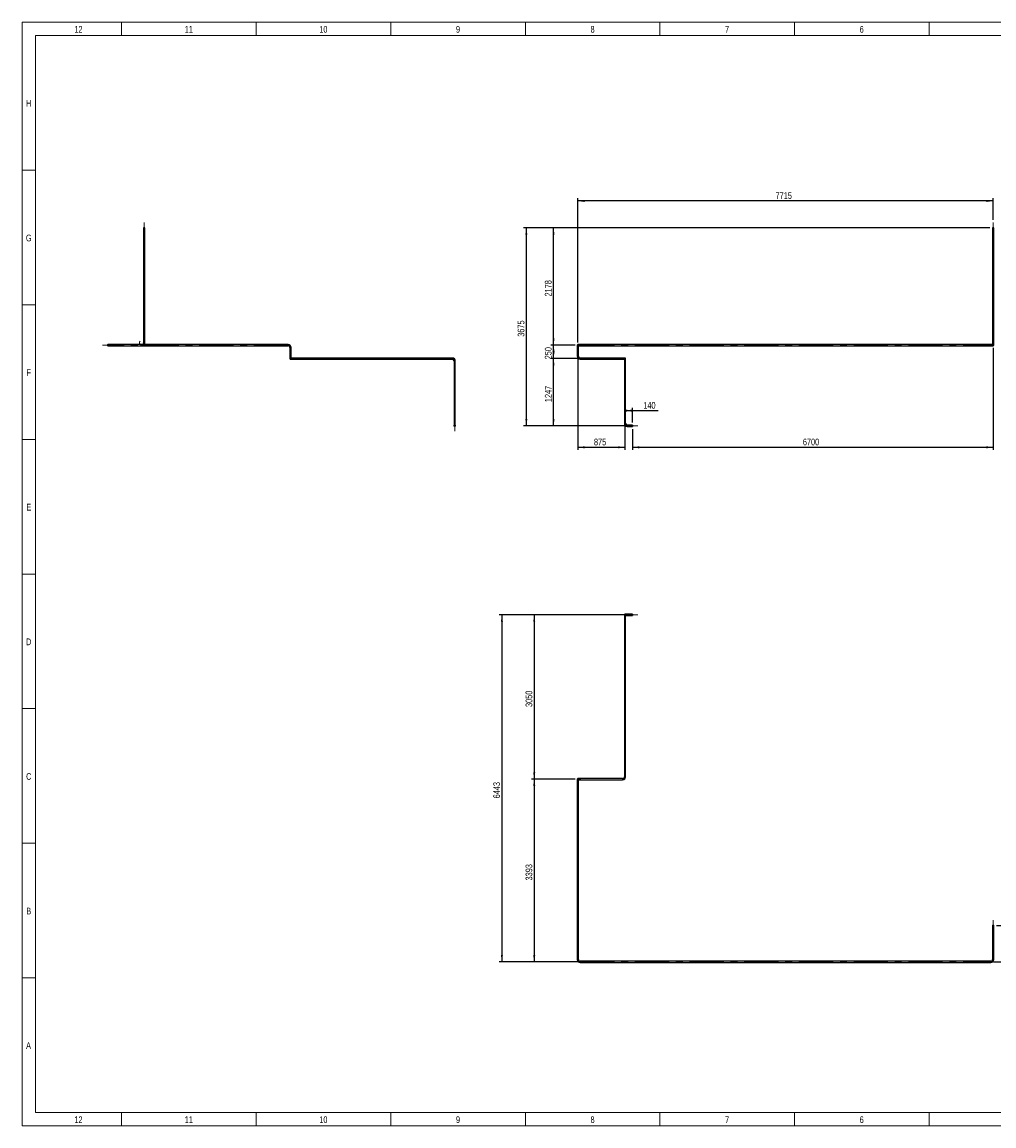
# Model space of a CAD drawing. Header units: millimetres. Extents: x 15 to 598, y 5 to 415.
# Tile 1 of 15: x 15 to 376, y 5 to 415. Entities that reach past the tile are written whole.
import ezdxf

# ---------------------------------------------------------------- set-up
doc = ezdxf.new("R2010")
doc.units = ezdxf.units.MM
doc.linetypes.add('CENTERX2', pattern=[20.32, 12.7, -2.54, 2.54, -2.54])
doc.layers.add('COTAS', color=166, linetype='Continuous')
doc.styles.add('SLDTEXTSTYLE0', font='TXT', dxfattribs={"width": 0.75})
doc.dimstyles.new('SLDDIMSTYLE0', dxfattribs={"dimtxt": 2.5, "dimasz": 2.5, "dimexe": 0, "dimexo": 0.0625, "dimtad": 1, "dimlfac": 50, "dimrnd": 1e-09, "dimzin": 12, "dimdsep": 46, "dimtxsty": 'SLDTEXTSTYLE0', "dimsah": 1, "dimcen": 0.09, "dimadec": 0, "dimazin": 3, "dimtfac": 1, "dimtofl": 0, "dimtmove": 0, "dimatfit": 3, "dimfxl": 0, "dimfrac": 2, "dimtolj": 1, "dimtzin": 12, "dimarcsym": 0})

# ---------------------------------------------------------------- blocks, each defined once
blk = doc.blocks.new('_D')
at = {"layer": 'COTAS'}
for p, q in [((221.51, 296), (221.51, 349.56)), ((375.81, 348.56), (221.51, 348.56)), ((375.81, 341.56), (375.81, 349.56))]:
    blk.add_line(p, q, dxfattribs=at)
for points in [[(221.51, 348.56), (224.01, 348.18), (224.01, 348.95)], [(375.81, 348.56), (373.31, 348.95), (373.31, 348.18)]]:
    blk.add_solid(points, dxfattribs=at)
at = {"layer": 'COTAS', "insert": (294.96, 351.79), "char_height": 2.5, "attachment_point": 1, "style": 'SLDTEXTSTYLE0'}
blk.add_mtext('7715', dxfattribs=at)
blk = doc.blocks.new('_D_1')
at = {"layer": 'COTAS'}
for p, q in [((221.51, 289.88), (221.51, 256.06)), ((239.01, 264.94), (239.01, 256.06)), ((221.51, 257.06), (239.01, 257.06))]:
    blk.add_line(p, q, dxfattribs=at)
for points in [[(221.51, 257.06), (224.01, 256.67), (224.01, 257.44)], [(239.01, 257.06), (236.51, 257.44), (236.51, 256.67)]]:
    blk.add_solid(points, dxfattribs=at)
at = {"layer": 'COTAS', "insert": (227.49, 260.28), "char_height": 2.5, "attachment_point": 1, "style": 'SLDTEXTSTYLE0'}
blk.add_mtext('875', dxfattribs=at)
blk = doc.blocks.new('_D_2')
at = {"layer": 'COTAS'}
for p, q in [((239.01, 270.67), (241.81, 270.67)), ((241.81, 266.28), (241.81, 271.67)), ((241.81, 270.67), (251.36, 270.67))]:
    blk.add_line(p, q, dxfattribs=at)
for points in [[(239.01, 270.67), (241.51, 270.29), (241.51, 271.06)], [(241.81, 270.67), (239.31, 271.06), (239.31, 270.29)]]:
    blk.add_solid(points, dxfattribs=at)
at = {"layer": 'COTAS', "insert": (245.82, 273.9), "char_height": 2.5, "attachment_point": 1, "style": 'SLDTEXTSTYLE0'}
blk.add_mtext('140', dxfattribs=at)
blk = doc.blocks.new('_D_3')
at = {"layer": 'COTAS'}
for p, q in [((375.81, 294), (375.81, 256.06)), ((241.81, 263.84), (241.81, 256.06)), ((241.81, 257.06), (375.81, 257.06))]:
    blk.add_line(p, q, dxfattribs=at)
for points in [[(241.81, 257.06), (244.31, 256.67), (244.31, 257.44)], [(375.81, 257.06), (373.31, 257.44), (373.31, 256.67)]]:
    blk.add_solid(points, dxfattribs=at)
at = {"layer": 'COTAS', "insert": (305.11, 260.28), "char_height": 2.5, "attachment_point": 1, "style": 'SLDTEXTSTYLE0'}
blk.add_mtext('6700', dxfattribs=at)
blk = doc.blocks.new('_D_4')
at = {"layer": 'COTAS'}
for p, q in [((237.13, 290), (211.46, 290)), ((212.46, 265.06), (212.46, 290)), ((238.89, 265.06), (211.46, 265.06))]:
    blk.add_line(p, q, dxfattribs=at)
for points in [[(212.46, 290), (212.08, 287.5), (212.85, 287.5)], [(212.46, 265.06), (212.85, 267.56), (212.08, 267.56)]]:
    blk.add_solid(points, dxfattribs=at)
at = {"layer": 'COTAS', "insert": (209.24, 273.84), "char_height": 2.5, "attachment_point": 1, "rotation": 90, "style": 'SLDTEXTSTYLE0'}
blk.add_mtext('1247', dxfattribs=at)
blk = doc.blocks.new('_D_5')
at = {"layer": 'COTAS'}
for p, q in [((220.51, 295), (211.46, 295)), ((212.46, 290), (212.46, 295)), ((237.13, 290), (211.46, 290))]:
    blk.add_line(p, q, dxfattribs=at)
for points in [[(212.46, 295), (212.08, 292.5), (212.85, 292.5)], [(212.46, 290), (212.85, 292.5), (212.08, 292.5)]]:
    blk.add_solid(points, dxfattribs=at)
at = {"layer": 'COTAS', "insert": (209.24, 289.73), "char_height": 2.5, "attachment_point": 1, "rotation": 90, "style": 'SLDTEXTSTYLE0'}
blk.add_mtext('250', dxfattribs=at)
blk = doc.blocks.new('_D_6')
at = {"layer": 'COTAS'}
for p, q in [((374.59, 338.56), (211.46, 338.56)), ((212.46, 295), (212.46, 338.56)), ((220.51, 295), (211.46, 295))]:
    blk.add_line(p, q, dxfattribs=at)
for points in [[(212.46, 338.56), (212.08, 336.06), (212.85, 336.06)], [(212.46, 295), (212.85, 297.5), (212.08, 297.5)]]:
    blk.add_solid(points, dxfattribs=at)
at = {"layer": 'COTAS', "insert": (209.24, 313.09), "char_height": 2.5, "attachment_point": 1, "rotation": 90, "style": 'SLDTEXTSTYLE0'}
blk.add_mtext('2178', dxfattribs=at)
blk = doc.blocks.new('_D_7')
at = {"layer": 'COTAS'}
for p, q in [((374.59, 338.56), (201.37, 338.56)), ((202.37, 265.06), (202.37, 338.56)), ((238.89, 265.06), (201.37, 265.06))]:
    blk.add_line(p, q, dxfattribs=at)
for points in [[(202.37, 338.56), (201.98, 336.06), (202.75, 336.06)], [(202.37, 265.06), (202.75, 267.56), (201.98, 267.56)]]:
    blk.add_solid(points, dxfattribs=at)
at = {"layer": 'COTAS', "insert": (199.15, 298.12), "char_height": 2.5, "attachment_point": 1, "rotation": 90, "style": 'SLDTEXTSTYLE0'}
blk.add_mtext('3675', dxfattribs=at)
blk = doc.blocks.new('SW_CENTERMARKSYMBOL_0')
at = {"layer": 'COTAS', "color": 0}
for p, q in [((-0.1, 0), (-0.27, 0)), ((0, 0), (-0.05, 0)), ((0, 0.1), (0, 0.27)), ((0, 0), (0, 0.05)), ((0, 0), (0, -0.05)), ((0, 0), (0.05, 0)), ((0.1, 0), (0.27, 0)), ((0, -0.1), (0, -0.27))]:
    blk.add_line(p, q, dxfattribs=at)
blk = doc.blocks.new('_D_8')
at = {"layer": 'COTAS'}
for p, q in [((238.89, 194.8), (204.29, 194.8)), ((205.29, 194.8), (205.29, 133.8)), ((220.51, 133.8), (204.29, 133.8))]:
    blk.add_line(p, q, dxfattribs=at)
for points in [[(205.29, 194.8), (204.9, 192.3), (205.67, 192.3)], [(205.29, 133.8), (205.67, 136.3), (204.9, 136.3)]]:
    blk.add_solid(points, dxfattribs=at)
at = {"layer": 'COTAS', "insert": (202.07, 160.61), "char_height": 2.5, "attachment_point": 1, "rotation": 90, "style": 'SLDTEXTSTYLE0'}
blk.add_mtext('3050', dxfattribs=at)
blk = doc.blocks.new('_D_9')
at = {"layer": 'COTAS'}
for p, q in [((220.51, 133.8), (204.29, 133.8)), ((205.29, 133.8), (205.29, 65.94)), ((221.39, 65.94), (204.29, 65.94))]:
    blk.add_line(p, q, dxfattribs=at)
for points in [[(205.29, 133.8), (204.9, 131.3), (205.67, 131.3)], [(205.29, 65.94), (205.67, 68.44), (204.9, 68.44)]]:
    blk.add_solid(points, dxfattribs=at)
at = {"layer": 'COTAS', "insert": (202.07, 96.18), "char_height": 2.5, "attachment_point": 1, "rotation": 90, "style": 'SLDTEXTSTYLE0'}
blk.add_mtext('3393', dxfattribs=at)
blk = doc.blocks.new('_D_10')
at = {"layer": 'COTAS'}
for p, q in [((377.08, 79.44), (383.85, 79.44)), ((382.85, 79.44), (382.85, 65.94)), ((375.93, 65.94), (383.85, 65.94))]:
    blk.add_line(p, q, dxfattribs=at)
for points in [[(382.85, 79.44), (382.47, 76.94), (383.24, 76.94)], [(382.85, 65.94), (383.24, 68.44), (382.47, 68.44)]]:
    blk.add_solid(points, dxfattribs=at)
at = {"layer": 'COTAS', "insert": (379.63, 69.92), "char_height": 2.5, "attachment_point": 1, "rotation": 90, "style": 'SLDTEXTSTYLE0'}
blk.add_mtext('675', dxfattribs=at)
blk = doc.blocks.new('_D_11')
at = {"layer": 'COTAS'}
for p, q in [((238.01, 194.8), (192.29, 194.8)), ((193.29, 194.8), (193.29, 65.94)), ((221.39, 65.94), (192.29, 65.94))]:
    blk.add_line(p, q, dxfattribs=at)
for points in [[(193.29, 194.8), (192.9, 192.3), (193.67, 192.3)], [(193.29, 65.94), (193.67, 68.44), (192.9, 68.44)]]:
    blk.add_solid(points, dxfattribs=at)
at = {"layer": 'COTAS', "insert": (190.07, 126.68), "char_height": 2.5, "attachment_point": 1, "rotation": 90, "style": 'SLDTEXTSTYLE0'}
blk.add_mtext('6443', dxfattribs=at)
blk = doc.blocks.new('SW_CENTERMARKSYMBOL_1')
at = {"layer": 'COTAS', "color": 0}
for p, q in [((-0.1, 0), (-0.27, 0)), ((0, 0), (-0.05, 0)), ((0, 0.1), (0, 0.27)), ((0, 0), (0, 0.05)), ((0, 0), (0, -0.05)), ((0, 0), (0.05, 0)), ((0.1, 0), (0.27, 0)), ((0, -0.1), (0, -0.27))]:
    blk.add_line(p, q, dxfattribs=at)

msp = doc.modelspace()

# ---------------------------------------------------------------- linework, layer by layer
at = {"color": 7, "linetype": 'Continuous', "lineweight": 18}
for p, q in [((15, 5), (15, 415)), ((15, 415), (589, 415)), ((52, 410), (52, 415)), ((102, 410), (102, 415)), ((152, 410), (152, 415)), ((202, 410), (202, 415)), ((252, 410), (252, 415)), ((302, 410), (302, 415)), ((352, 410), (352, 415)), ((20, 10), (20, 410)), ((20, 410), (584, 410)), ((302, 410.001), (302, 409.999)), ((20, 360), (15, 360)), ((20, 310), (15, 310)), ((20, 260), (15, 260)), ((20, 210), (15, 210)), ((19.999, 210), (20.001, 210)), ((20, 160), (15, 160)), ((20, 110), (15, 110)), ((20, 60), (15, 60)), ((584, 10), (20, 10)), ((52, 10), (52, 5)), ((102, 10), (102, 5)), ((152, 10), (152, 5)), ((202, 10), (202, 5)), ((252, 10), (252, 5)), ((302, 9.999), (302, 10.001)), ((302, 10), (302, 5)), ((352, 10), (352, 5)), ((589, 5), (15, 5))]:
    msp.add_line(p, q, dxfattribs=at)
at = {"color": 7, "linetype": 'Continuous', "lineweight": 25}
for p, q in [((60.16344, 338.56458), (60.16344, 295.8845)), ((60.60344, 338.56458), (60.16344, 338.56458)), ((60.60344, 295.8845), (60.60344, 338.56458)), ((375.58835, 338.56458), (375.58835, 295.8845)), ((376.02835, 338.56458), (375.58835, 338.56458)), ((376.02835, 295.8845), (376.02835, 338.56458)), ((47.76344, 295.2245), (46.88344, 295.2245)), ((59.50344, 295.2245), (47.76344, 295.2245)), ((47.76344, 294.7845), (47.76344, 295.2245)), ((59.50344, 294.7845), (59.50344, 295.2245)), ((60.60344, 295.8845), (60.16344, 295.8845)), ((113.86344, 295.2245), (60.38344, 295.2245)), ((113.86344, 295.2245), (113.86344, 295.0045)), ((222.38835, 295.2245), (221.50835, 295.2245)), ((374.92835, 295.2245), (222.38835, 295.2245)), ((222.38835, 294.7845), (222.38835, 295.2245)), ((375.80835, 295.2245), (374.92835, 295.2245)), ((374.92835, 294.7845), (374.92835, 295.2245)), ((375.58835, 295.8845), (375.58835, 295.2245)), ((376.02835, 295.8845), (375.58835, 295.8845)), ((376.02835, 295.0045), (376.02835, 295.8845)), ((46.88344, 294.7845), (47.76344, 294.7845)), ((47.76344, 294.7845), (59.50344, 294.7845)), ((59.50344, 294.7845), (113.86344, 294.7845)), ((113.86344, 295.0045), (113.86344, 294.7845)), ((114.52344, 294.1245), (114.52344, 290.8845)), ((114.74344, 294.1245), (114.52344, 294.1245)), ((114.96344, 294.1245), (114.74344, 294.1245)), ((114.96344, 290.8845), (114.96344, 294.1245)), ((221.28835, 295.0045), (221.28835, 294.1245)), ((221.28835, 294.1245), (221.28835, 290.8845)), ((221.72835, 294.1245), (221.28835, 294.1245)), ((221.50835, 294.7845), (222.38835, 294.7845)), ((221.72835, 294.1245), (221.72835, 294.7845)), ((221.72835, 290.8845), (221.72835, 294.1245)), ((222.38835, 294.7845), (374.92835, 294.7845)), ((374.92835, 294.7845), (375.80835, 294.7845)), ((114.52344, 290.8845), (114.52344, 290.0045)), ((114.74344, 290.8845), (114.52344, 290.8845)), ((114.96344, 290.8845), (114.74344, 290.8845)), ((115.62344, 290.2245), (114.74344, 290.2245)), ((114.74344, 289.7845), (115.62344, 289.7845)), ((114.96344, 290.2245), (114.96344, 290.8845)), ((174.86344, 290.2245), (115.62344, 290.2245)), ((115.62344, 290.2245), (115.62344, 289.7845)), ((115.62344, 289.7845), (174.86344, 289.7845)), ((174.86344, 290.2245), (174.86344, 289.7845)), ((175.52344, 289.1245), (175.52344, 265.9445)), ((175.96344, 289.1245), (175.52344, 289.1245)), ((175.96344, 265.9445), (175.96344, 289.1245)), ((221.72835, 290.8845), (221.28835, 290.8845)), ((238.12835, 290.2245), (222.38835, 290.2245)), ((222.38835, 290.2245), (222.38835, 289.7845)), ((222.38835, 289.7845), (238.12835, 289.7845)), ((239.00835, 290.2245), (238.12835, 290.2245)), ((238.12835, 290.2245), (238.12835, 289.7845)), ((238.12835, 289.7845), (239.00835, 289.7845)), ((238.78835, 289.7845), (238.78835, 289.1245)), ((238.78835, 289.1245), (238.78835, 265.9445)), ((239.22835, 289.1245), (238.78835, 289.1245)), ((239.22835, 289.1245), (239.22835, 290.0045)), ((239.22835, 265.9445), (239.22835, 289.1245)), ((175.52344, 265.9445), (175.52344, 265.0645)), ((175.96344, 265.9445), (175.52344, 265.9445)), ((175.96344, 265.0645), (175.96344, 265.9445)), ((239.22835, 265.9445), (238.78835, 265.9445)), ((241.80835, 265.2845), (239.88835, 265.2845)), ((239.88835, 265.2845), (239.88835, 264.8445)), ((239.88835, 264.8445), (241.80835, 264.8445)), ((241.80835, 265.2845), (241.80835, 264.8445)), ((238.78835, 194.80044), (238.78835, 193.92044)), ((238.78835, 193.92044), (238.78835, 134.68044)), ((238.78835, 193.92044), (239.00835, 193.92044)), ((239.88835, 195.02044), (239.00835, 195.02044)), ((239.00835, 193.92044), (239.22835, 193.92044)), ((239.22835, 193.92044), (239.22835, 194.80044)), ((239.22835, 194.58044), (239.88835, 194.58044)), ((239.22835, 134.68044), (239.22835, 193.92044)), ((241.80835, 195.02044), (239.88835, 195.02044)), ((239.88835, 195.02044), (239.88835, 194.58044)), ((239.88835, 194.58044), (241.80835, 194.58044)), ((241.80835, 195.02044), (241.80835, 194.58044)), ((221.28835, 133.80044), (221.28835, 132.92044)), ((221.28835, 132.92044), (221.28835, 66.82044)), ((221.28835, 132.92044), (221.72835, 132.92044)), ((222.38835, 134.02044), (221.50835, 134.02044)), ((221.72835, 132.92044), (221.72835, 133.80044)), ((221.72835, 133.58044), (222.38835, 133.58044)), ((221.72835, 66.82044), (221.72835, 132.92044)), ((238.12835, 134.02044), (222.38835, 134.02044)), ((222.38835, 134.02044), (222.38835, 133.80044)), ((222.38835, 133.80044), (222.38835, 133.58044)), ((222.38835, 133.58044), (238.12835, 133.58044)), ((238.12835, 134.02044), (238.12835, 133.80044)), ((238.12835, 133.80044), (238.12835, 133.58044)), ((238.78835, 134.68044), (239.00835, 134.68044)), ((239.00835, 134.68044), (239.22835, 134.68044)), ((375.58835, 79.44044), (375.58835, 78.56044)), ((375.58835, 78.56044), (375.58835, 66.82044)), ((376.02835, 78.56044), (375.58835, 78.56044)), ((376.02835, 78.56044), (376.02835, 79.44044)), ((376.02835, 66.82044), (376.02835, 78.56044)), ((221.28835, 66.82044), (221.72835, 66.82044)), ((374.92835, 66.16044), (222.38835, 66.16044)), ((222.38835, 65.72044), (222.38835, 66.16044)), ((222.38835, 65.72044), (374.92835, 65.72044)), ((374.92835, 65.72044), (374.92835, 66.16044)), ((376.02835, 66.82044), (375.58835, 66.82044))]:
    msp.add_line(p, q, dxfattribs=at)
for centre, radius in [((175.74344, 265.0645), 0.22), ((175.74344, 265.0645), 0.19), ((375.80835, 79.44044), 0.22), ((375.80835, 79.44044), 0.19)]:
    msp.add_circle(centre, radius, dxfattribs=at)
for centre, radius, start, end in [((46.88344, 295.0045), 0.22, 90, 270), ((59.50344, 295.8845), 0.66, 270, 0), ((59.50344, 295.8845), 1.1, 270, 0), ((113.86344, 294.1245), 1.1, 0, 90), ((221.50835, 295.0045), 0.22, 90, 270), ((375.80835, 295.0045), 0.22, 270, 90), ((113.86344, 294.1245), 0.66, 0, 90), ((114.74344, 290.0045), 0.22, 90, 270), ((174.86344, 289.1245), 1.1, 0, 90), ((174.86344, 289.1245), 0.66, 0, 90), ((222.38835, 290.8845), 1.1, 180, 270), ((222.38835, 290.8845), 0.66, 180, 270), ((239.00835, 290.0045), 0.22, 270, 90), ((239.88835, 265.9445), 1.1, 180, 270), ((239.88835, 265.9445), 0.66, 180, 270), ((239.00835, 194.80044), 0.22, 90, 180), ((239.00835, 194.80044), 0.22, 0, 90), ((221.50835, 133.80044), 0.22, 0, 180), ((238.12835, 134.68044), 0.66, 270, 0), ((238.12835, 134.68044), 1.1, 270, 0), ((222.38835, 66.82044), 1.1, 180, 270), ((222.38835, 66.82044), 0.66, 180, 270), ((374.92835, 66.82044), 0.66, 270, 0), ((374.92835, 66.82044), 1.1, 270, 0)]:
    msp.add_arc(centre, radius, start, end, dxfattribs=at)
at = {"layer": 'COTAS', "linetype": 'CENTERX2', "lineweight": 18}
for p, q in [((60.38344, 295.8845), (60.38344, 340.56458)), ((375.80835, 295.8845), (375.80835, 340.56458)), ((375.80835, 295.8845), (375.80835, 295.0045)), ((44.88344, 295.0045), (47.76344, 295.0045)), ((113.86344, 295.0045), (47.76344, 295.0045)), ((114.74344, 290.8845), (114.74344, 294.1245)), ((222.38835, 295.0045), (221.50835, 295.0045)), ((221.50835, 295.0045), (221.50835, 294.1245)), ((221.50835, 290.8845), (221.50835, 294.1245)), ((222.38835, 295.0045), (374.92835, 295.0045)), ((375.80835, 295.0045), (374.92835, 295.0045)), ((114.74344, 290.8845), (114.74344, 290.0045)), ((114.74344, 290.0045), (115.62344, 290.0045)), ((174.86344, 290.0045), (115.62344, 290.0045)), ((175.74344, 265.9445), (175.74344, 289.1245)), ((238.12835, 290.0045), (239.00835, 290.0045)), ((239.00835, 290.0045), (239.00835, 289.1245)), ((239.00835, 265.9445), (239.00835, 289.1245)), ((175.74344, 265.9445), (175.74344, 263.0645)), ((243.80835, 265.0645), (239.88835, 265.0645)), ((239.00835, 193.92044), (239.00835, 194.80044)), ((239.00835, 194.80044), (239.88835, 194.80044)), ((239.00835, 193.92044), (239.00835, 134.68044)), ((243.80835, 194.80044), (239.88835, 194.80044)), ((221.50835, 132.92044), (221.50835, 133.80044)), ((221.50835, 133.80044), (222.38835, 133.80044)), ((221.50835, 132.92044), (221.50835, 66.82044)), ((375.80835, 81.44044), (375.80835, 78.56044)), ((375.80835, 66.82044), (375.80835, 78.56044)), ((222.38835, 65.94044), (374.92835, 65.94044))]:
    msp.add_line(p, q, dxfattribs=at)
for centre, start, end in [((59.50344, 295.8845), 139.7823193, 0), ((113.86344, 294.1245), 0, 90), ((174.86344, 289.1245), 0, 90), ((222.38835, 290.8845), 180, 270), ((239.88835, 265.9445), 180, 270), ((238.12835, 134.68044), 270, 0), ((222.38835, 66.82044), 180, 270), ((374.92835, 66.82044), 270, 0)]:
    msp.add_arc(centre, 0.88, start, end, dxfattribs=at)

# ---------------------------------------------------------------- block references
at = {"layer": 'COTAS'}
for name, p in [('SW_CENTERMARKSYMBOL_0', (46.88344, 295.0045)), ('SW_CENTERMARKSYMBOL_1', (375.80835, 79.44044))]:
    msp.add_blockref(name, p, dxfattribs=at)

# ---------------------------------------------------------------- texts
at = {"color": 7, "linetype": 'Continuous', "lineweight": 0, "char_height": 2.5, "attachment_point": 2, "style": 'SLDTEXTSTYLE0'}
for s, insert in [('12', (35.94965, 413.56267)), ('11', (76.94965, 413.56267)), ('10', (126.94965, 413.56267)), ('9', (176.97483, 413.56267)), ('8', (226.97483, 413.56267)), ('7', (276.97483, 413.56267)), ('6', (326.97483, 413.56267)), ('H', (17.49392, 386.06267)), ('G', (17.49219, 336.06267)), ('F', (17.47396, 286.06267)), ('E', (17.50434, 236.06267)), ('D', (17.47135, 186.06267)), ('C', (17.47396, 136.06267)), ('B', (17.4809, 86.06267)), ('A', (17.40017, 36.06267)), ('12', (35.94965, 8.56267)), ('11', (76.94965, 8.56267)), ('10', (126.94965, 8.56267)), ('9', (176.97483, 8.56267)), ('8', (226.97483, 8.56267)), ('7', (276.97483, 8.56267)), ('6', (326.97483, 8.56267))]:
    msp.add_mtext(s, dxfattribs=dict(at, insert=insert))

# ---------------------------------------------------------------- dimensions: what is measured, and where the dimension line sits
at = {"layer": 'COTAS'}
for base, p1, p2, picture, middle in [((221.50835, 348.56458), (375.80835, 340.56458), (221.50835, 295.0045), '_D', (298.65835, 348.56458)), ((375.80835, 257.05667), (241.80835, 264.8445), (375.80835, 295.0045), '_D_3', (308.80835, 257.05667)), ((239.00835, 257.05667), (221.50835, 290.8845), (239.00835, 265.9445), '_D_1', (230.25835, 257.05667)), ((241.80835, 270.6738), (239.00835, 265.9445), (241.80835, 265.2845), '_D_2', (248.59123, 270.6738))]:
    dim = msp.add_linear_dim(base=base, p1=p1, p2=p2, dimstyle='SLDDIMSTYLE0', dxfattribs=at)
    dim.commit()
    dim.dimension.update_dxf_attribs({"geometry": picture, "text_midpoint": middle, "dimtype": 160})
for base, p1, p2, picture, middle in [((202.36866, 338.56458), (239.88835, 265.0645), (375.58835, 338.56458), '_D_7', (202.36866, 301.81454)), ((212.46203, 338.56458), (221.50835, 295.0045), (375.58835, 338.56458), '_D_6', (212.46203, 316.78454)), ((212.46203, 295.0045), (238.12835, 290.0045), (221.50835, 295.0045), '_D_5', (212.46203, 292.5045)), ((212.46203, 290.0045), (239.88835, 265.0645), (238.12835, 290.0045), '_D_4', (212.46203, 277.5345)), ((193.28835, 65.94044), (239.00835, 194.80044), (222.38835, 65.94044), '_D_11', (193.28835, 130.37044)), ((205.28835, 133.80044), (239.88835, 194.80044), (221.50835, 133.80044), '_D_8', (205.28835, 164.30044)), ((205.28835, 65.94044), (221.50835, 133.80044), (222.38835, 65.94044), '_D_9', (205.28835, 99.87044)), ((382.85301, 65.94044), (376.07835, 79.44044), (374.92835, 65.94044), '_D_10', (382.85301, 72.69044))]:
    dim = msp.add_linear_dim(base=base, p1=p1, p2=p2, angle=90, dimstyle='SLDDIMSTYLE0', dxfattribs=at)
    dim.commit()
    dim.dimension.update_dxf_attribs({"geometry": picture, "text_midpoint": middle, "dimtype": 160})

doc.saveas('drawing.dxf')
